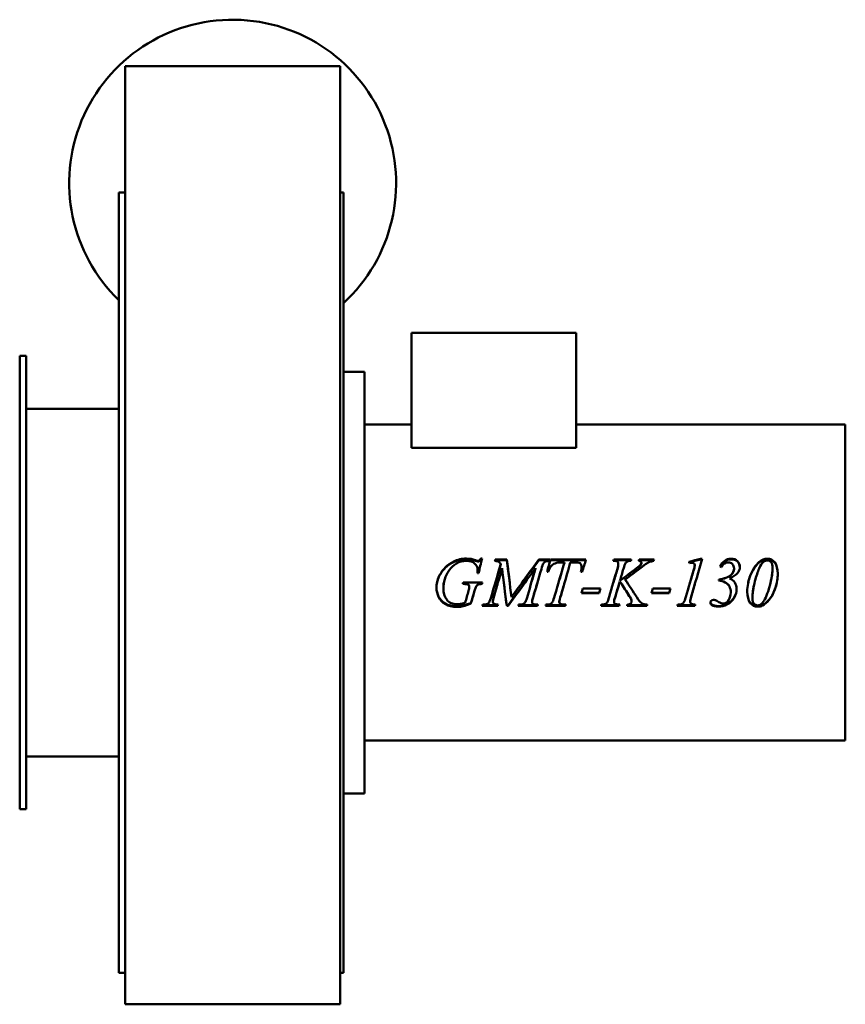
# Model space of a CAD drawing. Header units: millimetres. Extents: x 224 to 616, y 64 to 531.
import ezdxf

# ---------------------------------------------------------------- set-up
doc = ezdxf.new("R2010")
doc.units = ezdxf.units.MM
doc.header["$LTSCALE"] = 2
doc.layers.add('Widoczne (ISO)', color=7, linetype='Continuous', lineweight=50)

msp = doc.modelspace()

# ---------------------------------------------------------------- linework, layer by layer
at = {"layer": 'Widoczne (ISO)'}
for p, q in [((275.75, 508.5), (274.25, 508.5)), ((274.25, 278.5), (274.25, 508.5)), ((275.75, 508.5), (276.75, 508.5)), ((373.75, 508.5), (276.75, 508.5)), ((373.75, 508.5), (374.75, 508.5)), ((376.25, 508.5), (374.75, 508.5)), ((376.25, 278.5), (376.25, 508.5)), ((271.25, 448.5), (271.25, 78.5)), ((271.25, 448.5), (274.25, 448.5)), ((376.25, 448.5), (377.75, 448.5)), ((377.75, 78.5), (377.75, 448.5)), ((488.05, 382.03), (410.05, 382.03)), ((410.05, 382.03), (410.05, 381.98)), ((410.05, 381.98), (488.05, 381.98)), ((410.05, 327.48), (410.05, 381.98)), ((488.05, 381.98), (488.05, 382.03)), ((488.05, 327.48), (488.05, 381.98)), ((224.25, 156), (224.25, 371)), ((227.25, 371), (224.25, 371)), ((227.25, 156), (227.25, 371)), ((387.75, 363.5), (377.75, 363.5)), ((387.75, 163.5), (387.75, 363.5)), ((271.25, 346), (227.25, 346)), ((387.75, 338.45), (410.05, 338.45)), ((488.05, 338.45), (615.75, 338.45)), ((615.75, 188.55), (615.75, 338.45)), ((488.05, 327.48), (410.05, 327.48)), ((274.25, 63.5), (274.25, 278.5)), ((376.25, 63.5), (376.25, 278.5)), ((440.34, 273.84), (440.34, 274.13)), ((442.89, 274.91), (443.49, 274.91)), ((442.89, 274.6), (442.89, 274.91)), ((442.89, 274.6), (443.42, 274.6)), ((449.74, 274.41), (455.3, 274.41)), ((449.74, 274.12), (449.74, 274.41)), ((449.74, 274.12), (455.3, 274.12)), ((452.4, 272.23), (452.4, 272.47)), ((455.3, 274.12), (455.3, 274.41)), ((470.45, 274.41), (475.64, 274.41)), ((470.45, 274.12), (470.45, 274.41)), ((470.45, 274.12), (475.64, 274.12)), ((475.64, 273.82), (475.64, 274.41)), ((475.88, 274.12), (475.88, 274.41)), ((475.88, 274.41), (492.77, 274.41)), ((475.88, 274.12), (492.68, 274.12)), ((482.54, 273.11), (481.29, 273.11)), ((482.54, 272.86), (482.54, 273.11)), ((487.16, 273.11), (485.35, 273.11)), ((490.67, 270.68), (490.67, 270.88)), ((506.05, 273.82), (505.73, 273.82)), ((505.93, 274.41), (514.21, 274.41)), ((505.93, 274.12), (505.93, 274.41)), ((505.93, 274.12), (514.13, 274.12)), ((508.09, 272.26), (508.09, 272.51)), ((517.97, 274.41), (525.04, 274.41)), ((517.97, 274.12), (517.97, 274.41)), ((517.97, 274.12), (524.95, 274.12)), ((519.03, 272.65), (519.03, 272.9)), ((544.29, 270.91), (544.29, 271.11)), ((544.32, 271.52), (544.32, 271.74)), ((547.13, 274.86), (547.9, 274.86)), ((547.13, 274.55), (547.13, 274.86)), ((547.13, 274.55), (547.81, 274.55)), ((441.85, 268.01), (441.26, 268.01)), ((441.4, 269.64), (441.4, 269.81)), ((468.83, 270.16), (468.83, 270.34)), ((474.92, 268.6), (474.33, 268.6)), ((490.96, 268.6), (490.36, 268.6)), ((561.59, 267.18), (561.59, 267.28)), ((563, 270.02), (563, 270.2)), ((581.28, 270.35), (581.28, 270.54)), ((434.81, 262.89), (434.36, 262.89)), ((434.81, 262.87), (434.36, 262.87)), ((434.54, 263.5), (443.67, 263.5)), ((437.02, 262.44), (437.02, 262.41)), ((437.43, 261.56), (437.43, 261.51)), ((443.51, 262.89), (443.51, 262.87)), ((508.88, 264.4), (508.88, 264.42)), ((511.41, 264.9), (511.41, 264.94)), ((555.73, 264.94), (555.73, 264.47)), ((560.8, 265.48), (560.8, 265.53)), ((480.96, 257.75), (480.96, 257.6)), ((499.03, 258.58), (490.62, 258.58)), ((499.03, 258.71), (490.66, 258.71)), ((491.28, 260.74), (499.69, 260.74)), ((499.03, 258.71), (499.03, 258.58)), ((532.26, 258.58), (523.85, 258.58)), ((532.26, 258.71), (523.89, 258.71)), ((524.51, 260.74), (532.93, 260.74)), ((532.26, 258.71), (532.26, 258.58)), ((561.43, 259.01), (561.43, 258.89)), ((438.2, 253.82), (438.2, 253.56)), ((450.96, 252.49), (443.63, 252.49)), ((450.96, 252.78), (443.71, 252.78)), ((443.79, 253.08), (444.24, 253.08)), ((448.59, 254.66), (448.59, 254.41)), ((450.96, 252.78), (450.96, 252.49)), ((455.84, 252.78), (455.17, 252.78)), ((455.17, 252.78), (455.17, 252.49)), ((455.84, 252.49), (455.17, 252.49)), ((455.84, 252.78), (455.84, 252.49)), ((469.82, 252.49), (460.67, 252.49)), ((469.82, 252.78), (460.75, 252.78)), ((460.83, 253.08), (461.28, 253.08)), ((467.2, 254.57), (467.2, 254.32)), ((467.55, 256.2), (467.55, 256)), ((469.59, 253.08), (469.96, 253.08)), ((469.82, 252.78), (469.82, 252.49)), ((483.05, 252.49), (473.58, 252.49)), ((483.05, 252.78), (473.67, 252.78)), ((473.76, 253.08), (474.19, 253.08)), ((480.14, 254.62), (480.14, 254.38)), ((482.49, 253.08), (483.23, 253.08)), ((483.05, 252.78), (483.05, 252.49)), ((508.52, 252.49), (499.93, 252.49)), ((508.52, 252.78), (500.02, 252.78)), ((506.09, 254.57), (506.09, 254.32)), ((506.61, 256.66), (506.61, 256.47)), ((508.52, 252.78), (508.52, 252.49)), ((521.64, 252.49), (512.26, 252.49)), ((521.64, 252.78), (512.33, 252.78)), ((514.27, 255.72), (514.27, 255.5)), ((514.43, 254.8), (514.43, 254.56)), ((521.64, 252.78), (521.64, 252.49)), ((544.41, 252.49), (536.05, 252.49)), ((544.41, 252.78), (536.17, 252.78)), ((542.22, 254.66), (542.22, 254.41)), ((544.41, 252.78), (544.41, 252.49)), ((571.7, 256.24), (571.7, 256.04)), ((576.48, 252.89), (576.48, 252.6)), ((387.75, 188.55), (615.75, 188.55)), ((271.25, 181), (227.25, 181)), ((387.75, 163.5), (377.75, 163.5)), ((227.25, 156), (224.25, 156)), ((271.25, 78.5), (274.25, 78.5)), ((376.25, 78.5), (377.75, 78.5)), ((275.75, 63.5), (274.25, 63.5)), ((275.75, 63.5), (276.75, 63.5)), ((373.75, 63.5), (276.75, 63.5)), ((373.75, 63.5), (374.75, 63.5)), ((376.25, 63.5), (374.75, 63.5))]:
    msp.add_line(p, q, dxfattribs=at)
msp.add_arc((325.25, 453), 77.5, 312.6423, 225.8312, dxfattribs=at)
for points, knots in [([(421.88, 260.97), (421.88, 262.87), (422.28, 264.68), (423.08, 266.4), (423.88, 268.11), (424.87, 269.56), (426.07, 270.74), (427.27, 271.92), (428.57, 272.84), (429.97, 273.52)], [0, 0, 0, 0, 1, 1, 1, 2, 2, 2, 3, 3, 3, 3]), ([(422.13, 263.5), (422.33, 264.47), (422.64, 265.41), (423.08, 266.32), (423.88, 267.99), (424.87, 269.39), (426.07, 270.54), (427.27, 271.69), (428.57, 272.6), (429.97, 273.25)], [0.453797, 0.453797, 0.453797, 0.453797, 1, 1, 1, 2, 2, 2, 3, 3, 3, 3]), ([(441.4, 269.81), (441.4, 270.87), (440.93, 271.8), (439.98, 272.61), (439.04, 273.42), (437.73, 273.82), (436.06, 273.82)], [0, 0, 0, 0, 1, 1, 1, 2, 2, 2, 2]), ([(441.47, 273.82), (441.74, 273.82), (441.97, 273.89), (442.16, 274.01), (442.35, 274.14), (442.6, 274.44), (442.89, 274.91)], [0, 0, 0, 0, 1, 1, 1, 2, 2, 2, 2]), ([(441.47, 273.55), (441.74, 273.55), (441.97, 273.61), (442.16, 273.73), (442.35, 273.85), (442.6, 274.14), (442.89, 274.6)], [0, 0, 0, 0, 1, 1, 1, 2, 2, 2, 2]), ([(452.4, 272.47), (452.04, 272.95), (451.7, 273.27), (451.38, 273.43), (451.05, 273.6), (450.46, 273.73), (449.58, 273.82)], [0, 0, 0, 0, 1, 1, 1, 2, 2, 2, 2]), ([(473.59, 273.57), (473.23, 273.42), (472.9, 273.11), (472.61, 272.64), (472.31, 272.17), (471.98, 271.27), (471.63, 269.95)], [0, 0, 0, 0, 1, 1, 1, 2, 2, 2, 2]), ([(481.29, 273.11), (479.97, 273.11), (478.91, 272.95), (478.1, 272.63), (477.29, 272.31), (476.63, 271.84), (476.14, 271.23), (475.64, 270.61), (475.24, 269.74), (474.92, 268.6)], [0, 0, 0, 0, 1, 1, 1, 2, 2, 2, 3, 3, 3, 3]), ([(508.09, 272.51), (508.09, 272.93), (507.95, 273.26), (507.67, 273.49), (507.4, 273.71), (506.86, 273.82), (506.05, 273.82)], [0, 0, 0, 0, 1, 1, 1, 2, 2, 2, 2]), ([(512.53, 273.59), (512.06, 273.37), (511.72, 273.08), (511.5, 272.73), (511.29, 272.38), (510.96, 271.49), (510.53, 270.07)], [0, 0, 0, 0, 1, 1, 1, 2, 2, 2, 2]), ([(519.03, 272.9), (519.03, 273.1), (518.93, 273.29), (518.73, 273.47), (518.52, 273.65), (518.22, 273.76), (517.81, 273.82)], [0, 0, 0, 0, 1, 1, 1, 2, 2, 2, 2]), ([(524.87, 273.82), (524.11, 273.69), (523.46, 273.52), (522.94, 273.32), (522.42, 273.11), (521.88, 272.82), (521.33, 272.45)], [0, 0, 0, 0, 1, 1, 1, 2, 2, 2, 2]), ([(544.32, 271.74), (544.32, 272.12), (544.22, 272.42), (544.02, 272.63), (543.81, 272.84), (543.53, 272.95), (543.17, 272.95)], [0, 0, 0, 0, 1, 1, 1, 2, 2, 2, 2]), ([(556.38, 271.08), (556.94, 272.33), (557.67, 273.27), (558.55, 273.9), (559.43, 274.54), (560.4, 274.86), (561.45, 274.86)], [0, 0, 0, 0, 1, 1, 1, 2, 2, 2, 2]), ([(556.47, 271.05), (557.02, 272.18), (557.71, 273.04), (558.55, 273.63), (559.43, 274.24), (560.4, 274.55), (561.45, 274.55)], [0.048957, 0.048957, 0.048957, 0.048957, 1, 1, 1, 2, 2, 2, 2]), ([(563, 270.2), (563, 271.05), (562.72, 271.75), (562.18, 272.3), (561.63, 272.85), (560.98, 273.13), (560.21, 273.13)], [0, 0, 0, 0, 1, 1, 1, 2, 2, 2, 2]), ([(565.75, 270.86), (565.75, 269.87), (565.37, 268.92), (564.63, 267.99), (563.89, 267.07), (562.61, 266.25), (560.8, 265.53)], [0, 0, 0, 0, 1, 1, 1, 2, 2, 2, 2]), ([(561.45, 274.86), (562.73, 274.86), (563.77, 274.48), (564.56, 273.73), (565.35, 272.97), (565.75, 272.02), (565.75, 270.86)], [0, 0, 0, 0, 1, 1, 1, 2, 2, 2, 2]), ([(561.45, 274.55), (562.73, 274.55), (563.77, 274.19), (564.56, 273.45), (565.33, 272.74), (565.72, 271.85), (565.74, 270.77)], [0, 0, 0, 0, 1, 1, 1, 1.969418, 1.969418, 1.969418, 1.969418]), ([(578.81, 274.02), (578.19, 274.02), (577.55, 273.78), (576.91, 273.29), (576.26, 272.8), (575.59, 271.79), (574.9, 270.24), (574.21, 268.68), (573.55, 266.68), (572.92, 264.22)], [0, 0, 0, 0, 1, 1, 1, 2, 2, 2, 3, 3, 3, 3]), ([(578.78, 274.86), (580.17, 274.86), (581.34, 274.28), (582.28, 273.14), (583.23, 271.99), (583.7, 270.18), (583.7, 267.69)], [0, 0, 0, 0, 1, 1, 1, 2, 2, 2, 2]), ([(578.78, 274.55), (580.17, 274.55), (581.34, 274), (582.28, 272.88), (583.22, 271.77), (583.69, 270.03), (583.7, 267.63)], [0, 0, 0, 0, 1, 1, 1, 1.992412, 1.992412, 1.992412, 1.992412]), ([(581.28, 270.54), (581.28, 271.73), (581.03, 272.61), (580.54, 273.17), (580.05, 273.74), (579.47, 274.02), (578.81, 274.02)], [0, 0, 0, 0, 1, 1, 1, 2, 2, 2, 2]), ([(583.7, 267.69), (583.7, 265.55), (583.35, 263.36), (582.65, 261.13), (581.95, 258.9), (580.96, 256.98), (579.68, 255.36)], [0, 0, 0, 0, 1, 1, 1, 2, 2, 2, 2]), ([(443.51, 262.89), (442.67, 262.88), (442.06, 262.78), (441.68, 262.6), (441.3, 262.42), (440.98, 262.12), (440.7, 261.68)], [0, 0, 0, 0, 1, 1, 1, 2, 2, 2, 2]), ([(443.51, 262.87), (442.67, 262.86), (442.06, 262.76), (441.68, 262.58), (441.3, 262.39), (440.98, 262.08), (440.7, 261.63)], [0, 0, 0, 0, 1, 1, 1, 2, 2, 2, 2]), ([(561.43, 258.89), (561.43, 259.92), (561.22, 260.84), (560.79, 261.65), (560.35, 262.47), (559.68, 263.13), (558.75, 263.63), (557.83, 264.13), (556.82, 264.41), (555.73, 264.47)], [0, 0, 0, 0, 1, 1, 1, 2, 2, 2, 3, 3, 3, 3]), ([(561.43, 259.01), (561.43, 260.01), (561.22, 260.91), (560.79, 261.7), (560.39, 262.43), (559.79, 263.03), (558.97, 263.5)], [0, 0, 0, 0, 1, 1, 1, 1.918852, 1.918852, 1.918852, 1.918852]), ([(560.8, 265.53), (561.93, 265.07), (562.78, 264.4), (563.36, 263.53), (563.93, 262.66), (564.22, 261.62), (564.22, 260.4)], [0, 0, 0, 0, 1, 1, 1, 2, 2, 2, 2]), ([(560.8, 265.48), (561.93, 265.03), (562.78, 264.38), (563.36, 263.53), (563.36, 263.52), (563.37, 263.51), (563.37, 263.5)], [0, 0, 0, 0, 1, 1, 1, 1.010238, 1.010238, 1.010238, 1.010238]), ([(583.27, 263.5), (583.11, 262.74), (582.9, 261.97), (582.65, 261.2), (581.95, 259.03), (580.96, 257.15), (579.68, 255.58)], [0.642726, 0.642726, 0.642726, 0.642726, 1, 1, 1, 2, 2, 2, 2]), ([(431.73, 252.3), (429.42, 252.3), (427.54, 252.72), (426.11, 253.55), (424.67, 254.39), (423.61, 255.5), (422.92, 256.89), (422.23, 258.27), (421.89, 259.64), (421.88, 261.01)], [0, 0, 0, 0, 1, 1, 1, 2, 2, 2, 2.992834, 2.992834, 2.992834, 2.992834]), ([(431.73, 251.99), (429.42, 251.99), (427.54, 252.42), (426.11, 253.28), (424.67, 254.14), (423.61, 255.28), (422.92, 256.71), (422.23, 258.14), (421.88, 259.56), (421.88, 260.97)], [0, 0, 0, 0, 1, 1, 1, 2, 2, 2, 3, 3, 3, 3]), ([(425.15, 260.75), (425.15, 258.71), (425.69, 256.94), (426.75, 255.46), (427.82, 253.98), (429.47, 253.24), (431.7, 253.24)], [0, 0, 0, 0, 1, 1, 1, 2, 2, 2, 2]), ([(463.15, 253.43), (463.49, 253.6), (463.79, 253.92), (464.06, 254.4), (464.33, 254.89), (464.7, 255.95), (465.16, 257.6)], [0, 0, 0, 0, 1, 1, 1, 2, 2, 2, 2]), ([(476.13, 253.49), (476.44, 253.66), (476.72, 253.99), (476.98, 254.47), (477.24, 254.94), (477.6, 255.96), (478.05, 257.53)], [0, 0, 0, 0, 1, 1, 1, 2, 2, 2, 2]), ([(564.22, 260.44), (564.21, 259.14), (563.82, 257.83), (563.05, 256.53), (562.27, 255.22), (561.2, 254.21), (559.84, 253.49), (558.48, 252.78), (557.05, 252.42), (555.55, 252.42)], [0.010109, 0.010109, 0.010109, 0.010109, 1, 1, 1, 2, 2, 2, 3, 3, 3, 3]), ([(564.22, 260.4), (564.22, 259.04), (563.83, 257.69), (563.05, 256.34), (562.27, 255), (561.2, 253.96), (559.84, 253.22), (558.48, 252.48), (557.05, 252.12), (555.55, 252.12)], [0, 0, 0, 0, 1, 1, 1, 2, 2, 2, 3, 3, 3, 3]), ([(558.07, 253.61), (559.04, 253.61), (559.84, 254.17), (560.48, 255.29), (561.11, 256.41), (561.43, 257.61), (561.43, 258.89)], [0, 0, 0, 0, 1, 1, 1, 2, 2, 2, 2]), ([(574.23, 252.42), (572.82, 252.42), (571.64, 252.98), (570.69, 254.09), (569.75, 255.2), (569.28, 256.95), (569.27, 259.36)], [0, 0, 0, 0, 1, 1, 1, 1.992377, 1.992377, 1.992377, 1.992377]), ([(574.23, 252.12), (572.82, 252.12), (571.64, 252.69), (570.69, 253.83), (569.74, 254.98), (569.27, 256.8), (569.27, 259.3)], [0, 0, 0, 0, 1, 1, 1, 2, 2, 2, 2]), ([(431.7, 253.24), (432.25, 253.24), (432.77, 253.28), (433.26, 253.38), (433.75, 253.47), (434.49, 253.68), (435.49, 254)], [0, 0, 0, 0, 1, 1, 1, 2, 2, 2, 2]), ([(438.2, 253.82), (436.72, 253.21), (435.52, 252.8), (434.61, 252.6), (433.7, 252.4), (432.74, 252.3), (431.73, 252.3)], [0, 0, 0, 0, 1, 1, 1, 2, 2, 2, 2]), ([(438.2, 253.56), (436.72, 252.93), (435.52, 252.51), (434.61, 252.3), (433.7, 252.1), (432.74, 251.99), (431.73, 251.99)], [0, 0, 0, 0, 1, 1, 1, 2, 2, 2, 2]), ([(448.59, 254.41), (448.59, 254.02), (448.74, 253.72), (449.02, 253.5), (449.31, 253.29), (450.02, 253.15), (451.14, 253.08)], [0, 0, 0, 0, 1, 1, 1, 2, 2, 2, 2]), ([(480.14, 254.38), (480.14, 254), (480.31, 253.69), (480.66, 253.44), (481.01, 253.2), (481.62, 253.08), (482.49, 253.08)], [0, 0, 0, 0, 1, 1, 1, 2, 2, 2, 2]), ([(506.09, 254.32), (506.09, 253.96), (506.24, 253.67), (506.54, 253.48), (506.84, 253.28), (507.59, 253.15), (508.79, 253.08)], [0, 0, 0, 0, 1, 1, 1, 2, 2, 2, 2]), ([(512.4, 253.08), (513.14, 253.15), (513.67, 253.32), (513.97, 253.6), (514.28, 253.88), (514.43, 254.2), (514.43, 254.56)], [0, 0, 0, 0, 1, 1, 1, 2, 2, 2, 2]), ([(516.88, 256.56), (517.85, 255.07), (518.65, 254.12), (519.29, 253.7), (519.93, 253.28), (520.78, 253.08), (521.82, 253.08)], [0, 0, 0, 0, 1, 1, 1, 2, 2, 2, 2]), ([(542.22, 254.41), (542.22, 254.02), (542.36, 253.72), (542.63, 253.5), (542.91, 253.29), (543.55, 253.15), (544.57, 253.08)], [0, 0, 0, 0, 1, 1, 1, 2, 2, 2, 2]), ([(551.76, 253.95), (551.76, 254.33), (551.9, 254.65), (552.18, 254.92), (552.45, 255.19), (552.79, 255.32), (553.2, 255.32)], [0, 0, 0, 0, 1, 1, 1, 2, 2, 2, 2]), ([(554.04, 255.2), (554.21, 255.14), (554.64, 254.92), (555.31, 254.55), (555.99, 254.17), (556.52, 253.92), (556.89, 253.8), (557.27, 253.67), (557.66, 253.61), (558.07, 253.61)], [0, 0, 0, 0, 1, 1, 1, 2, 2, 2, 3, 3, 3, 3]), ([(571.7, 256.04), (571.7, 254.92), (571.94, 254.08), (572.43, 253.53), (572.92, 252.98), (573.52, 252.7), (574.21, 252.7)], [0, 0, 0, 0, 1, 1, 1, 2, 2, 2, 2])]:
    msp.add_open_spline(points, degree=3, knots=knots, dxfattribs=at)
for points in [[(436.06, 273.82), (432.66, 273.82), (429.88, 272.27), (427.72, 269.12)], [(429.97, 273.52), (431.91, 274.45), (433.94, 274.91), (436.06, 274.91)], [(429.97, 273.25), (431.91, 274.16), (433.94, 274.6), (436.06, 274.6)], [(436.06, 274.91), (437.63, 274.91), (439.06, 274.65), (440.34, 274.13)], [(436.06, 274.6), (437.63, 274.6), (439.06, 274.35), (440.34, 273.84)], [(440.34, 274.13), (440.86, 273.92), (441.24, 273.82), (441.47, 273.82)], [(440.34, 273.84), (440.86, 273.65), (441.24, 273.55), (441.47, 273.55)], [(443.49, 274.91), (442.94, 272.62), (442.4, 270.32), (441.85, 268.01)], [(447.64, 256.08), (449.23, 261.52), (450.82, 267.03), (452.4, 272.47)], [(449.58, 273.82), (449.63, 274.02), (449.69, 274.22), (449.74, 274.41)], [(449.66, 273.82), (449.69, 273.92), (449.71, 274.02), (449.74, 274.12)], [(449.8, 263.5), (450.67, 266.42), (451.53, 269.34), (452.4, 272.23)], [(455.3, 274.41), (456.01, 268.54), (456.72, 262.57), (457.44, 256.67)], [(455.3, 274.12), (455.74, 270.61), (456.17, 267.06), (456.61, 263.5)], [(457.44, 256.67), (461.77, 262.57), (466.11, 268.54), (470.45, 274.41)], [(462.44, 263.5), (465.11, 267.06), (467.78, 270.61), (470.45, 274.12)], [(475.64, 273.82), (474.48, 273.74), (473.8, 273.66), (473.59, 273.57)], [(474.33, 268.6), (474.85, 270.55), (475.36, 272.48), (475.88, 274.41)], [(474.37, 268.6), (474.87, 270.45), (475.37, 272.29), (475.88, 274.12)], [(478.05, 257.53), (479.55, 262.71), (481.05, 267.95), (482.54, 273.11)], [(479.77, 263.5), (480.7, 266.63), (481.62, 269.76), (482.54, 272.86)], [(485.35, 273.11), (483.89, 267.97), (482.43, 262.76), (480.96, 257.6)], [(489.95, 272.67), (489.59, 272.96), (488.66, 273.11), (487.16, 273.11)], [(490.67, 270.88), (490.67, 271.67), (490.43, 272.26), (489.95, 272.67)], [(490.36, 268.6), (490.57, 269.45), (490.67, 270.21), (490.67, 270.88)], [(492.77, 274.41), (492.17, 272.48), (491.56, 270.55), (490.96, 268.6)], [(505.73, 273.82), (505.8, 274.02), (505.86, 274.22), (505.93, 274.41)], [(505.83, 273.82), (505.86, 273.92), (505.89, 274.02), (505.93, 274.12)], [(507.65, 270.07), (507.94, 271.08), (508.09, 271.89), (508.09, 272.51)], [(507.65, 269.9), (507.94, 270.87), (508.09, 271.66), (508.09, 272.26)], [(514.05, 273.82), (513.37, 273.84), (512.86, 273.76), (512.53, 273.59)], [(514.21, 274.41), (514.16, 274.22), (514.11, 274.02), (514.05, 273.82)], [(516.7, 270.31), (517.74, 271.08), (518.42, 271.7), (518.74, 272.15)], [(516.7, 270.13), (517.74, 270.88), (518.42, 271.48), (518.74, 271.92)], [(517.81, 273.82), (517.86, 274.02), (517.92, 274.22), (517.97, 274.41)], [(517.88, 273.81), (517.91, 273.91), (517.94, 274.02), (517.97, 274.12)], [(521.33, 272.45), (521.16, 272.34), (520.11, 271.54), (518.17, 270.04)], [(518.74, 272.15), (518.94, 272.42), (519.03, 272.67), (519.03, 272.9)], [(518.74, 271.92), (518.94, 272.18), (519.03, 272.43), (519.03, 272.65)], [(525.04, 274.41), (524.98, 274.22), (524.93, 274.02), (524.87, 273.82)], [(541.64, 273.34), (543.47, 273.85), (545.3, 274.35), (547.13, 274.86)], [(541.86, 272.75), (541.79, 272.95), (541.71, 273.15), (541.64, 273.34)], [(541.73, 273.1), (543.53, 273.59), (545.33, 274.07), (547.13, 274.55)], [(543.17, 272.95), (542.9, 272.95), (542.46, 272.89), (541.86, 272.75)], [(547.9, 274.86), (546.15, 268.86), (544.41, 262.76), (542.67, 256.72)], [(543.91, 269.77), (544.14, 270.56), (544.26, 271), (544.29, 271.11)], [(543.91, 269.6), (544.14, 270.37), (544.26, 270.8), (544.29, 270.91)], [(544.29, 271.11), (544.31, 271.33), (544.32, 271.53), (544.32, 271.74)], [(544.29, 270.91), (544.31, 271.12), (544.32, 271.32), (544.32, 271.52)], [(556.97, 270.9), (556.78, 270.96), (556.58, 271.02), (556.38, 271.08)], [(560.21, 273.13), (559, 273.13), (557.92, 272.39), (556.97, 270.9)], [(570.69, 266.76), (571.82, 269.68), (573.24, 271.88), (574.97, 273.38)], [(570.69, 266.67), (571.82, 269.51), (573.24, 271.66), (574.97, 273.12)], [(574.97, 273.38), (576.1, 274.36), (577.38, 274.86), (578.78, 274.86)], [(574.97, 273.12), (576.1, 274.07), (577.38, 274.55), (578.78, 274.55)], [(427.72, 269.12), (426.01, 266.64), (425.15, 263.84), (425.15, 260.75)], [(441.26, 268.01), (441.35, 268.83), (441.4, 269.42), (441.4, 269.81)], [(441.27, 268.01), (441.36, 268.74), (441.4, 269.28), (441.4, 269.64)], [(453, 270.34), (451.7, 265.82), (450.4, 261.26), (449.1, 256.74)], [(455.17, 252.49), (454.45, 258.39), (453.72, 264.4), (453, 270.34)], [(468.83, 270.34), (464.5, 264.4), (460.17, 258.39), (455.84, 252.49)], [(465.16, 257.6), (466.39, 261.84), (467.61, 266.11), (468.83, 270.34)], [(466.86, 263.5), (467.52, 265.73), (468.18, 267.95), (468.83, 270.16)], [(471.63, 269.95), (470.27, 265.31), (468.91, 260.64), (467.55, 256)], [(490.4, 268.6), (490.58, 269.38), (490.67, 270.07), (490.67, 270.68)], [(503.83, 256.79), (505.1, 261.21), (506.38, 265.66), (507.65, 270.07)], [(505.76, 263.5), (506.39, 265.64), (507.02, 267.77), (507.65, 269.9)], [(508.88, 264.42), (511.48, 266.39), (514.09, 268.35), (516.7, 270.31)], [(508.88, 264.4), (511.48, 266.31), (514.09, 268.22), (516.7, 270.13)], [(510.53, 270.07), (509.98, 268.19), (509.43, 266.31), (508.88, 264.42)], [(518.17, 270.04), (515.92, 268.34), (513.66, 266.64), (511.41, 264.94)], [(540.15, 256.72), (541.4, 261.06), (542.66, 265.43), (543.91, 269.77)], [(542.1, 263.5), (542.71, 265.54), (543.31, 267.57), (543.91, 269.6)], [(555.73, 264.94), (558.36, 265.34), (560.31, 266.12), (561.59, 267.28)], [(555.73, 264.9), (558.36, 265.29), (560.31, 266.05), (561.59, 267.18)], [(561.59, 267.28), (562.53, 268.09), (563, 269.07), (563, 270.2)], [(561.59, 267.18), (562.53, 267.97), (563, 268.92), (563, 270.02)], [(569.27, 259.3), (569.27, 261.78), (569.74, 264.27), (570.69, 266.76)], [(569.72, 263.5), (569.95, 264.56), (570.28, 265.61), (570.69, 266.67)], [(579.1, 259.3), (580.55, 263.91), (581.28, 267.66), (581.28, 270.54)], [(580.28, 263.5), (580.94, 266.17), (581.28, 268.46), (581.28, 270.35)], [(425.39, 263.5), (425.23, 262.64), (425.15, 261.75), (425.15, 260.83)], [(434.36, 262.87), (434.42, 263.08), (434.48, 263.29), (434.54, 263.5)], [(437.02, 262.44), (436.56, 262.74), (435.82, 262.89), (434.81, 262.89)], [(437.02, 262.41), (436.56, 262.72), (435.82, 262.87), (434.81, 262.87)], [(437.43, 261.56), (437.43, 261.95), (437.29, 262.24), (437.02, 262.44)], [(437.43, 261.51), (437.43, 261.9), (437.29, 262.2), (437.02, 262.41)], [(440.7, 261.68), (440.52, 261.4), (440.23, 260.58), (439.82, 259.2)], [(440.7, 261.63), (440.52, 261.35), (440.23, 260.5), (439.82, 259.08)], [(443.67, 263.5), (443.61, 263.3), (443.56, 263.1), (443.51, 262.89)], [(443.67, 263.5), (443.61, 263.29), (443.56, 263.08), (443.51, 262.87)], [(451.04, 263.5), (450.39, 261.31), (449.74, 259.11), (449.1, 256.92)], [(455.17, 252.78), (454.72, 256.33), (454.28, 259.92), (453.83, 263.5)], [(463.86, 263.5), (461.19, 259.92), (458.51, 256.33), (455.84, 252.78)], [(469.75, 263.5), (469.02, 261.07), (468.29, 258.63), (467.55, 256.2)], [(482.63, 263.5), (482.08, 261.59), (481.52, 259.67), (480.96, 257.75)], [(508.84, 264.06), (508.1, 261.53), (507.35, 258.99), (506.61, 256.47)], [(508.68, 263.5), (507.99, 261.22), (507.3, 258.93), (506.61, 256.66)], [(513.33, 257.08), (511.84, 259.4), (510.34, 261.73), (508.84, 264.06)], [(513.33, 257.25), (511.96, 259.33), (510.58, 261.42), (509.2, 263.5)], [(511.41, 264.94), (513.23, 262.14), (515.05, 259.34), (516.88, 256.56)], [(511.41, 264.9), (511.72, 264.44), (512.03, 263.97), (512.35, 263.5)], [(544.62, 263.5), (543.97, 261.3), (543.32, 259.1), (542.67, 256.9)], [(572.92, 264.22), (572.1, 261.01), (571.7, 258.28), (571.7, 256.04)], [(572.74, 263.5), (572.04, 260.68), (571.7, 258.26), (571.7, 256.24)], [(425.15, 260.83), (425.15, 260.82), (425.15, 260.81), (425.15, 260.79)], [(435.49, 254), (436.02, 255.88), (436.56, 257.76), (437.09, 259.64)], [(437.09, 259.64), (437.32, 260.42), (437.43, 261.04), (437.43, 261.51)], [(439.82, 259.2), (439.28, 257.4), (438.74, 255.61), (438.2, 253.82)], [(439.82, 259.08), (439.28, 257.24), (438.74, 255.39), (438.2, 253.56)], [(449.1, 256.92), (448.76, 255.8), (448.59, 255.05), (448.59, 254.66)], [(480.96, 257.75), (480.41, 256.06), (480.14, 255.02), (480.14, 254.62)], [(480.96, 257.6), (480.41, 255.85), (480.14, 254.78), (480.14, 254.38)], [(490.62, 258.58), (490.84, 259.3), (491.06, 260.02), (491.28, 260.74)], [(499.67, 260.74), (499.45, 260.06), (499.24, 259.39), (499.03, 258.71)], [(499.69, 260.74), (499.47, 260.02), (499.25, 259.3), (499.03, 258.58)], [(514.27, 255.72), (514.18, 255.93), (513.87, 256.44), (513.33, 257.25)], [(514.27, 255.5), (514.18, 255.72), (513.87, 256.24), (513.33, 257.08)], [(523.85, 258.58), (524.07, 259.3), (524.29, 260.02), (524.51, 260.74)], [(532.9, 260.74), (532.69, 260.06), (532.47, 259.39), (532.26, 258.71)], [(532.93, 260.74), (532.7, 260.02), (532.48, 259.3), (532.26, 258.58)], [(542.67, 256.9), (542.37, 255.87), (542.22, 255.12), (542.22, 254.66)], [(575.9, 253.34), (577.15, 254.51), (578.21, 256.49), (579.1, 259.3)], [(443.63, 252.49), (443.69, 252.69), (443.74, 252.88), (443.79, 253.08)], [(444.24, 253.08), (445.31, 253.08), (446.08, 253.32), (446.56, 253.81)], [(446.56, 253.81), (446.91, 254.15), (447.27, 254.91), (447.64, 256.08)], [(449.1, 256.74), (448.76, 255.59), (448.59, 254.82), (448.59, 254.41)], [(451.06, 253.08), (451.03, 252.98), (451, 252.88), (450.96, 252.78)], [(451.14, 253.08), (451.08, 252.88), (451.02, 252.69), (450.96, 252.49)], [(460.67, 252.49), (460.72, 252.69), (460.78, 252.88), (460.83, 253.08)], [(461.28, 253.08), (462.1, 253.08), (462.72, 253.2), (463.15, 253.43)], [(467.55, 256.2), (467.32, 255.51), (467.2, 254.96), (467.2, 254.57)], [(467.55, 256), (467.32, 255.29), (467.2, 254.73), (467.2, 254.32)], [(467.2, 254.32), (467.2, 253.96), (467.34, 253.68), (467.63, 253.49)], [(467.63, 253.49), (468.05, 253.21), (468.7, 253.08), (469.59, 253.08)], [(469.89, 253.08), (469.87, 252.98), (469.84, 252.88), (469.82, 252.78)], [(469.96, 253.08), (469.92, 252.88), (469.87, 252.69), (469.82, 252.49)], [(473.58, 252.49), (473.64, 252.69), (473.7, 252.88), (473.76, 253.08)], [(474.19, 253.08), (475.03, 253.08), (475.67, 253.21), (476.13, 253.49)], [(483.14, 253.08), (483.11, 252.98), (483.08, 252.88), (483.05, 252.78)], [(483.23, 253.08), (483.17, 252.88), (483.11, 252.69), (483.05, 252.49)], [(499.93, 252.49), (499.99, 252.69), (500.06, 252.88), (500.12, 253.08)], [(500.12, 253.08), (500.97, 253.1), (501.54, 253.18), (501.83, 253.31)], [(501.83, 253.31), (502.26, 253.5), (502.58, 253.74), (502.78, 254.04)], [(502.78, 254.04), (503.07, 254.48), (503.42, 255.39), (503.83, 256.79)], [(506.61, 256.66), (506.26, 255.62), (506.09, 254.93), (506.09, 254.57)], [(506.61, 256.47), (506.26, 255.41), (506.09, 254.69), (506.09, 254.32)], [(508.66, 253.09), (508.61, 252.98), (508.56, 252.88), (508.52, 252.78)], [(508.79, 253.08), (508.7, 252.88), (508.61, 252.69), (508.52, 252.49)], [(512.26, 252.49), (512.3, 252.69), (512.35, 252.88), (512.4, 253.08)], [(514.43, 254.8), (514.43, 255.11), (514.38, 255.41), (514.27, 255.72)], [(514.43, 254.56), (514.43, 254.88), (514.38, 255.19), (514.27, 255.5)], [(521.73, 253.08), (521.7, 252.98), (521.67, 252.88), (521.64, 252.78)], [(521.82, 253.08), (521.76, 252.88), (521.7, 252.69), (521.64, 252.49)], [(536.05, 252.49), (536.13, 252.69), (536.21, 252.88), (536.29, 253.08)], [(536.29, 253.08), (537.17, 253.1), (537.76, 253.17), (538.05, 253.29)], [(538.05, 253.29), (538.49, 253.48), (538.83, 253.74), (539.05, 254.06)], [(539.05, 254.06), (539.41, 254.56), (539.78, 255.44), (540.15, 256.72)], [(542.67, 256.72), (542.37, 255.66), (542.22, 254.89), (542.22, 254.41)], [(544.5, 253.08), (544.47, 252.98), (544.44, 252.88), (544.41, 252.78)], [(544.57, 253.08), (544.52, 252.88), (544.46, 252.69), (544.41, 252.49)], [(552.46, 252.83), (552, 253.15), (551.76, 253.52), (551.76, 253.95)], [(552.46, 253.11), (552.04, 253.4), (551.81, 253.72), (551.77, 254.09)], [(555.55, 252.42), (554.2, 252.42), (553.17, 252.65), (552.46, 253.11)], [(555.55, 252.12), (554.2, 252.12), (553.17, 252.35), (552.46, 252.83)], [(553.2, 255.32), (553.48, 255.32), (553.76, 255.28), (554.04, 255.2)], [(574.21, 252.7), (574.87, 252.7), (575.43, 252.92), (575.9, 253.34)], [(576.48, 252.89), (575.83, 252.58), (575.08, 252.42), (574.23, 252.42)], [(576.48, 252.6), (575.83, 252.28), (575.08, 252.12), (574.23, 252.12)], [(579.68, 255.58), (578.66, 254.34), (577.59, 253.44), (576.48, 252.89)], [(579.68, 255.36), (578.66, 254.09), (577.59, 253.17), (576.48, 252.6)]]:
    msp.add_open_spline(points, degree=3, dxfattribs=at)

doc.saveas('drawing.dxf')
